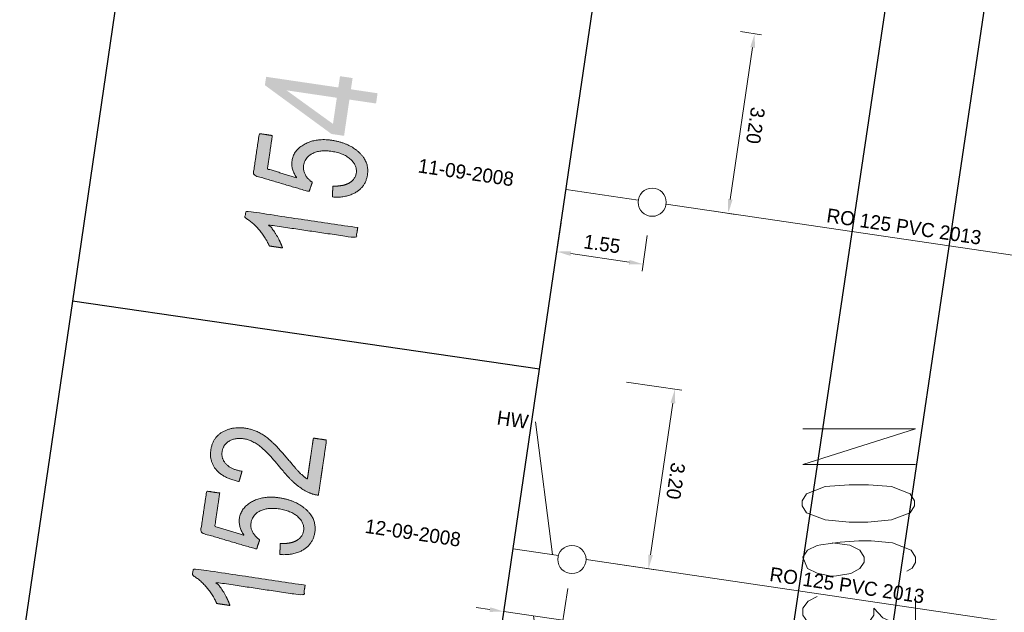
# Model space of a CAD drawing. Header units: metres. Extents: x 134035 to 140154, y 395174 to 396296.
# Tile 22 of 30: x 140085 to 140102, y 396130 to 396140. Entities that reach past the tile are written whole.
import ezdxf
from ezdxf.enums import TextEntityAlignment as Align

# ---------------------------------------------------------------- set-up
doc = ezdxf.new("R2010")
doc.units = ezdxf.units.M
doc.header["$MEASUREMENT"] = 0
doc.layers.get('Defpoints').update_dxf_attribs({"color": 124, "lineweight": 0})
for name, color, linetype, lineweight in [('Br-aansl-hulpst gem ontstoppingsstuk', 3, 'Continuous', 0), ('Br-aansl-leiding gem', 3, 'Continuous', 0), ('Br-text-aansl leiding gem', 3, 'Continuous', 0), ('Br-text-aansl maatvoering', 7, 'Continuous', 0), ('Br-text-commentaarteksten', 7, 'Continuous', 0)]:
    doc.layers.add(name, color=color, linetype=linetype, lineweight=lineweight)
doc.styles.add('2.5mm_0', font='arial.ttf')
doc.styles.add('Style-ENGINEERING', font='ENGINEERING.shx')
doc.styles.add('Working 1.25mm', font='WORKING.shx', dxfattribs={"height": 0.00125})
doc.dimstyles.new('til-standaard pijl civiel', dxfattribs={"dimtxt": 0.00125, "dimasz": 0.00125, "dimexe": 0.000625, "dimexo": 0.000625, "dimgap": 0.000625, "dimtad": 1, "dimzin": 3, "dimdsep": 46, "dimtxsty": 'Working 1.25mm', "dimcen": 0, "dimclrd": 256, "dimazin": 0, "dimtfac": 1, "dimtdec": 0, "dimtmove": 1, "dimatfit": 1, "dimfxl": 1, "dimfrac": 2, "dimtolj": 1, "dimtzin": 3, "dimlwd": 0, "dimarcsym": 0})

# ---------------------------------------------------------------- blocks, each defined once
blk = doc.blocks.new('Br0-OS gem_1')
at = {"layer": 'Br-aansl-hulpst gem ontstoppingsstuk', "color": 3, "linetype": 'Continuous', "lineweight": 0}
blk.add_circle((0, 0), 0.25, dxfattribs=at)
blk = doc.blocks.new('*U186')
at = {"color": 252, "linetype": 'Continuous', "lineweight": 13}
blk.add_line((140100.728, 396129.806), (140100.728, 396129.263), dxfattribs=at)
at = {"color": 252, "linetype": 'Continuous', "lineweight": 13, "flags": 128}
blk.add_lwpolyline([(140100.728, 396129.263), (140100.492, 396129.302), (140100.318, 396129.349), (140100.145, 396129.428), (140099.988, 396129.601), (140099.988, 396129.475), (140099.893, 396129.341), (140099.72, 396129.263), (140099.484, 396129.223), (140099.216, 396129.223), (140098.98, 396129.263), (140098.807, 396129.357), (140098.728, 396129.475), (140098.728, 396129.601), (140098.822, 396129.727), (140098.98, 396129.806)], dxfattribs=at)
blk = doc.blocks.new('*D385')
at = {"layer": 'Br-text-aansl maatvoering', "color": 7, "linetype": 'Continuous', "lineweight": 0, "transparency": 16777216}
for p, q in [((140093.501, 396130.105), (140093.4, 396129.416)), ((140094.551, 396129.951), (140094.449, 396129.261))]:
    blk.add_line(p, q, dxfattribs=at)
at = {"layer": 'Br-text-aansl maatvoering', "linetype": 'Continuous', "lineweight": 0, "transparency": 16777216}
for p, q in [((140093.17, 396129.576), (140092.923, 396129.612)), ((140094.467, 396129.385), (140093.418, 396129.539)), ((140094.467, 396129.385), (140093.418, 396129.539)), ((140093.943, 396129.462), (140094.047, 396128.749)), ((140094.715, 396129.348), (140094.962, 396129.312)), ((140094.047, 396128.749), (140095.174, 396128.583))]:
    blk.add_line(p, q, dxfattribs=at)
at = {"layer": 'Br-text-aansl maatvoering', "linetype": 'Continuous', "transparency": 16777216}
for points in [[(140093.176, 396129.617), (140093.164, 396129.534), (140093.418, 396129.539)], [(140094.721, 396129.39), (140094.709, 396129.307), (140094.467, 396129.385)]]:
    blk.add_solid(points, dxfattribs=at)
at = {"layer": 'Defpoints', "color": 0, "linetype": 'Continuous', "transparency": 16777216}
for p in [(140093.537, 396130.353), (140094.587, 396130.198), (140093.418, 396129.539)]:
    blk.add_point(p, dxfattribs=at)
at = {"layer": 'Br-text-aansl maatvoering', "color": 7, "linetype": 'Continuous', "lineweight": 0, "transparency": 16777216, "insert": (140094.647, 396128.914), "char_height": 0.25, "attachment_point": 5, "rotation": 351.6271, "style": '2.5mm_0'}
blk.add_mtext('\\A1;\\FENGINEERING;1.05', dxfattribs=at)
blk = doc.blocks.new('*D386')
at = {"layer": 'Br-text-aansl maatvoering', "color": 7, "linetype": 'Continuous', "lineweight": 0, "transparency": 16777216}
for p, q in [((140095.593, 396133.616), (140096.578, 396133.471)), ((140095.124, 396130.426), (140096.109, 396130.281))]:
    blk.add_line(p, q, dxfattribs=at)
at = {"layer": 'Br-text-aansl maatvoering', "linetype": 'Continuous', "lineweight": 0, "transparency": 16777216}
blk.add_line((140096.418, 396133.242), (140096.022, 396130.547), dxfattribs=at)
at = {"layer": 'Br-text-aansl maatvoering', "linetype": 'Continuous', "transparency": 16777216}
for points in [[(140096.46, 396133.236), (140096.377, 396133.248), (140096.455, 396133.49)], [(140096.063, 396130.541), (140095.98, 396130.553), (140095.985, 396130.3)]]:
    blk.add_solid(points, dxfattribs=at)
at = {"layer": 'Defpoints', "color": 0, "linetype": 'Continuous', "transparency": 16777216}
for p in [(140095.346, 396133.653), (140094.876, 396130.463), (140095.985, 396130.3)]:
    blk.add_point(p, dxfattribs=at)
at = {"layer": 'Br-text-aansl maatvoering', "color": 7, "linetype": 'Continuous', "lineweight": 0, "transparency": 16777216, "insert": (140096.468, 396131.858), "char_height": 0.25, "attachment_point": 5, "rotation": 261.6274, "style": '2.5mm_0'}
blk.add_mtext('\\A1;\\FENGINEERING;3.20', dxfattribs=at)
blk = doc.blocks.new('*D387')
at = {"layer": 'Br-text-aansl maatvoering', "color": 7, "linetype": 'Continuous', "lineweight": 0, "transparency": 16777216}
for p, q in [((140094.435, 396136.443), (140094.341, 396135.809)), ((140095.964, 396136.218), (140095.871, 396135.584))]:
    blk.add_line(p, q, dxfattribs=at)
at = {"layer": 'Br-text-aansl maatvoering', "linetype": 'Continuous', "lineweight": 0, "transparency": 16777216}
blk.add_line((140094.607, 396135.896), (140095.642, 396135.744), dxfattribs=at)
at = {"layer": 'Br-text-aansl maatvoering', "linetype": 'Continuous', "transparency": 16777216}
for points in [[(140094.613, 396135.937), (140094.601, 396135.855), (140094.359, 396135.932)], [(140095.648, 396135.785), (140095.636, 396135.702), (140095.889, 396135.707)]]:
    blk.add_solid(points, dxfattribs=at)
at = {"layer": 'Defpoints', "color": 0, "linetype": 'Continuous', "transparency": 16777216}
for p in [(140094.471, 396136.69), (140096.001, 396136.465), (140095.889, 396135.707)]:
    blk.add_point(p, dxfattribs=at)
at = {"layer": 'Br-text-aansl maatvoering', "color": 7, "linetype": 'Continuous', "lineweight": 0, "transparency": 16777216, "insert": (140095.161, 396136.067), "char_height": 0.25, "attachment_point": 5, "rotation": 351.6271, "style": '2.5mm_0'}
blk.add_mtext('\\A1;\\FENGINEERING;1.55', dxfattribs=at)
blk = doc.blocks.new('*D388')
at = {"layer": 'Br-text-aansl maatvoering', "color": 7, "linetype": 'Continuous', "lineweight": 0, "transparency": 16777216}
for p, q in [((140097.62, 396139.839), (140097.995, 396139.783)), ((140097.15, 396136.649), (140097.525, 396136.593))]:
    blk.add_line(p, q, dxfattribs=at)
at = {"layer": 'Br-text-aansl maatvoering', "linetype": 'Continuous', "lineweight": 0, "transparency": 16777216}
blk.add_line((140097.438, 396136.859), (140097.835, 396139.554), dxfattribs=at)
at = {"layer": 'Br-text-aansl maatvoering', "linetype": 'Continuous', "transparency": 16777216}
for points in [[(140097.876, 396139.548), (140097.793, 396139.56), (140097.871, 396139.802)], [(140097.479, 396136.853), (140097.397, 396136.865), (140097.401, 396136.612)]]:
    blk.add_solid(points, dxfattribs=at)
at = {"layer": 'Defpoints', "color": 0, "linetype": 'Continuous', "transparency": 16777216}
for p in [(140097.372, 396139.875), (140097.871, 396139.802), (140096.903, 396136.685)]:
    blk.add_point(p, dxfattribs=at)
at = {"layer": 'Br-text-aansl maatvoering', "color": 7, "linetype": 'Continuous', "lineweight": 0, "transparency": 16777216, "insert": (140097.885, 396138.17), "char_height": 0.25, "attachment_point": 5, "rotation": 261.6274, "style": '2.5mm_0'}
blk.add_mtext('\\A1;\\FENGINEERING;3.20', dxfattribs=at)

msp = doc.modelspace()

# ---------------------------------------------------------------- hatches: boundary and pattern name
at = {"linetype": 'Continuous', "lineweight": 0}
h = msp.add_hatch(color=252, dxfattribs=at)
h.paths.add_polyline_path([(140090.58, 396137.987), (140090.356, 396138.02), (140089.174, 396138.886), (140089.196, 396139.035), (140090.478, 396138.846), (140090.508, 396139.046), (140090.731, 396139.013), (140090.702, 396138.813), (140091.175, 396138.743), (140091.148, 396138.561), (140090.675, 396138.631)])
h.paths.add_polyline_path([(140090.383, 396138.199), (140089.558, 396138.795), (140090.451, 396138.663)], flags=16)
at = {"linetype": 'Continuous', "lineweight": 0, "extrusion": (0, 0, -1)}
h = msp.add_hatch(color=252, dxfattribs=at)
edge = h.paths.add_edge_path()
edge.add_line((-140090.373, 396136.901), (-140090.38, 396137.095))
edge.add_spline(control_points=[(-140090.38, 396137.095), (-140090.57, 396137.089), (-140090.675, 396137.152), (-140090.78, 396137.216), (-140090.796, 396137.326), (-140090.816, 396137.458), (-140090.697, 396137.568), (-140090.578, 396137.679), (-140090.358, 396137.711), (-140090.15, 396137.742), (-140090.017, 396137.672), (-140089.883, 396137.603), (-140089.862, 396137.461), (-140089.849, 396137.372), (-140089.893, 396137.293), (-140089.936, 396137.215), (-140090.016, 396137.162)], knot_values=[0, 0, 0, 0.125, 0.125, 0.25, 0.25, 0.375, 0.375, 0.5, 0.5, 0.625, 0.625, 0.75, 0.75, 0.875, 0.875, 1, 1, 1], degree=2, periodic=0)
edge.add_line((-140090.016, 396137.162), (-140089.96, 396136.996))
edge.add_line((-140089.96, 396136.996), (-140088.965, 396137.289))
edge.add_line((-140088.965, 396137.289), (-140089.074, 396138.027))
edge.add_line((-140089.074, 396138.027), (-140089.306, 396137.992))
edge.add_line((-140089.306, 396137.992), (-140089.219, 396137.401))
edge.add_line((-140089.219, 396137.401), (-140089.738, 396137.242))
edge.add_spline(control_points=[(-140089.738, 396137.242), (-140089.634, 396137.394), (-140089.655, 396137.541), (-140089.684, 396137.735), (-140089.884, 396137.842), (-140090.083, 396137.949), (-140090.365, 396137.908), (-140090.634, 396137.868), (-140090.813, 396137.722), (-140091.032, 396137.543), (-140090.995, 396137.296), (-140090.966, 396137.094), (-140090.795, 396136.988), (-140090.625, 396136.882), (-140090.373, 396136.901)], knot_values=[0, 0, 0, 0.142857, 0.142857, 0.285714, 0.285714, 0.428571, 0.428571, 0.571429, 0.571429, 0.714286, 0.714286, 0.857143, 0.857143, 1, 1, 1], degree=2, periodic=0)
h = msp.add_hatch(color=252, dxfattribs=at)
edge = h.paths.add_edge_path()
edge.add_line((-140090.823, 396136.357), (-140090.796, 396136.175))
edge.add_line((-140090.796, 396136.175), (-140089.248, 396136.404))
edge.add_spline(control_points=[(-140089.248, 396136.404), (-140089.322, 396136.326), (-140089.39, 396136.207), (-140089.458, 396136.087), (-140089.487, 396135.996)], knot_values=[0, 0, 0, 0.5, 0.5, 1, 1, 1], degree=2, periodic=0)
edge.add_line((-140089.487, 396135.996), (-140089.253, 396136.031))
edge.add_spline(control_points=[(-140089.253, 396136.031), (-140089.179, 396136.198), (-140089.06, 396136.332), (-140088.941, 396136.467), (-140088.819, 396136.533)], knot_values=[0, 0, 0, 0.5, 0.5, 1, 1, 1], degree=2, periodic=0)
edge.add_line((-140088.819, 396136.533), (-140088.837, 396136.651))
edge.add_line((-140088.837, 396136.651), (-140090.823, 396136.357))
h = msp.add_hatch(color=252, dxfattribs=at)
edge = h.paths.add_edge_path()
edge.add_line((-140090.035, 396132.62), (-140090.269, 396132.586))
edge.add_line((-140090.269, 396132.586), (-140090.124, 396131.605))
edge.add_spline(control_points=[(-140090.124, 396131.605), (-140090.036, 396131.616), (-140089.959, 396131.651), (-140089.831, 396131.709), (-140089.713, 396131.81), (-140089.596, 396131.912), (-140089.449, 396132.093), (-140089.22, 396132.373), (-140089.078, 396132.481), (-140088.936, 396132.589), (-140088.798, 396132.609), (-140088.654, 396132.63), (-140088.543, 396132.568), (-140088.433, 396132.505), (-140088.414, 396132.381), (-140088.395, 396132.249), (-140088.489, 396132.155), (-140088.582, 396132.06), (-140088.768, 396132.032)], knot_values=[0, 0, 0, 0.111111, 0.111111, 0.222222, 0.222222, 0.333333, 0.333333, 0.444444, 0.444444, 0.555556, 0.555556, 0.666667, 0.666667, 0.777778, 0.777778, 0.888889, 0.888889, 1, 1, 1], degree=2, periodic=0)
edge.add_line((-140088.768, 396132.032), (-140088.715, 396131.848))
edge.add_spline(control_points=[(-140088.715, 396131.848), (-140088.439, 396131.908), (-140088.311, 396132.056), (-140088.183, 396132.203), (-140088.215, 396132.414), (-140088.246, 396132.628), (-140088.422, 396132.729), (-140088.598, 396132.83), (-140088.832, 396132.796), (-140088.95, 396132.778), (-140089.06, 396132.725), (-140089.169, 396132.672), (-140089.283, 396132.568), (-140089.398, 396132.465), (-140089.59, 396132.237), (-140089.749, 396132.046), (-140089.808, 396131.989), (-140089.866, 396131.933), (-140089.928, 396131.893)], knot_values=[0, 0, 0, 0.111111, 0.111111, 0.222222, 0.222222, 0.333333, 0.333333, 0.444444, 0.444444, 0.555556, 0.555556, 0.666667, 0.666667, 0.777778, 0.777778, 0.888889, 0.888889, 1, 1, 1], degree=2, periodic=0)
edge.add_line((-140089.928, 396131.893), (-140090.035, 396132.62))
h = msp.add_hatch(color=252, dxfattribs=at)
edge = h.paths.add_edge_path()
edge.add_line((-140089.439, 396130.553), (-140089.446, 396130.747))
edge.add_spline(control_points=[(-140089.446, 396130.747), (-140089.636, 396130.741), (-140089.741, 396130.804), (-140089.846, 396130.868), (-140089.862, 396130.978), (-140089.882, 396131.11), (-140089.763, 396131.22), (-140089.644, 396131.331), (-140089.424, 396131.363), (-140089.216, 396131.394), (-140089.083, 396131.324), (-140088.949, 396131.255), (-140088.928, 396131.113), (-140088.915, 396131.024), (-140088.959, 396130.945), (-140089.002, 396130.867), (-140089.082, 396130.814)], knot_values=[0, 0, 0, 0.125, 0.125, 0.25, 0.25, 0.375, 0.375, 0.5, 0.5, 0.625, 0.625, 0.75, 0.75, 0.875, 0.875, 1, 1, 1], degree=2, periodic=0)
edge.add_line((-140089.082, 396130.814), (-140089.026, 396130.648))
edge.add_line((-140089.026, 396130.648), (-140088.031, 396130.941))
edge.add_line((-140088.031, 396130.941), (-140088.14, 396131.679))
edge.add_line((-140088.14, 396131.679), (-140088.372, 396131.644))
edge.add_line((-140088.372, 396131.644), (-140088.285, 396131.053))
edge.add_line((-140088.285, 396131.053), (-140088.804, 396130.894))
edge.add_spline(control_points=[(-140088.804, 396130.894), (-140088.7, 396131.046), (-140088.721, 396131.193), (-140088.75, 396131.387), (-140088.95, 396131.494), (-140089.149, 396131.601), (-140089.431, 396131.56), (-140089.7, 396131.52), (-140089.879, 396131.374), (-140090.098, 396131.195), (-140090.061, 396130.948), (-140090.032, 396130.746), (-140089.861, 396130.64), (-140089.691, 396130.534), (-140089.439, 396130.553)], knot_values=[0, 0, 0, 0.142857, 0.142857, 0.285714, 0.285714, 0.428571, 0.428571, 0.571429, 0.571429, 0.714286, 0.714286, 0.857143, 0.857143, 1, 1, 1], degree=2, periodic=0)
h = msp.add_hatch(color=252, dxfattribs=at)
edge = h.paths.add_edge_path()
edge.add_line((-140089.889, 396130.009), (-140089.862, 396129.827))
edge.add_line((-140089.862, 396129.827), (-140088.314, 396130.056))
edge.add_spline(control_points=[(-140088.314, 396130.056), (-140088.388, 396129.978), (-140088.456, 396129.859), (-140088.524, 396129.739), (-140088.553, 396129.648)], knot_values=[0, 0, 0, 0.5, 0.5, 1, 1, 1], degree=2, periodic=0)
edge.add_line((-140088.553, 396129.648), (-140088.319, 396129.683))
edge.add_spline(control_points=[(-140088.319, 396129.683), (-140088.245, 396129.85), (-140088.126, 396129.984), (-140088.007, 396130.119), (-140087.885, 396130.185)], knot_values=[0, 0, 0, 0.5, 0.5, 1, 1, 1], degree=2, periodic=0)
edge.add_line((-140087.885, 396130.185), (-140087.903, 396130.303))
edge.add_line((-140087.903, 396130.303), (-140089.889, 396130.009))

# ---------------------------------------------------------------- linework, layer by layer
at = {"color": 252}
for p, q in [((140099.092, 396120.973), (140102.569, 396144.417)), ((140097.494, 396122.15), (140100.751, 396143.988)), ((140086.69, 396141.435), (140085.755, 396135.054)), ((140094.052, 396133.843), (140094.991, 396140.223)), ((140085.755, 396135.054), (140084.82, 396128.673)), ((140094.052, 396133.843), (140085.755, 396135.054)), ((140093.113, 396127.463), (140094.052, 396133.843))]:
    msp.add_line(p, q, dxfattribs=at)
at = {"color": 252, "linetype": 'Continuous', "lineweight": 13, "flags": 128}
for points in [[(140098.728, 396132.782), (140100.728, 396132.782), (140098.728, 396132.152), (140100.728, 396132.152)], [(140100.303, 396131.759), (140100.633, 396131.633), (140100.712, 396131.507), (140100.712, 396131.42), (140100.633, 396131.294), (140100.303, 396131.168), (140099.878, 396131.129), (140099.547, 396131.129), (140099.122, 396131.168), (140098.791, 396131.294), (140098.712, 396131.42), (140098.712, 396131.507), (140098.791, 396131.633), (140099.122, 396131.759), (140099.547, 396131.79), (140099.893, 396131.79), (140100.303, 396131.759)], [(140100.57, 396130.255), (140100.665, 396130.31), (140100.728, 396130.412), (140100.728, 396130.507), (140100.649, 396130.633), (140100.318, 396130.759), (140099.941, 396130.798), (140099.72, 396130.798), (140099.389, 396130.774), (140099.043, 396130.727), (140098.98, 396130.711), (140098.807, 396130.633), (140098.728, 396130.507), (140098.807, 396130.302), (140098.98, 396130.223), (140099.232, 396130.168), (140099.326, 396130.176), (140099.578, 396130.215), (140099.736, 396130.302), (140099.815, 396130.42), (140099.815, 396130.507), (140099.736, 396130.633), (140099.563, 396130.719), (140099.248, 396130.759)]]:
    msp.add_lwpolyline(points, dxfattribs=at)
at = {"color": 252, "linetype": 'Continuous', "lineweight": 0}
for points, knots in [([(140090.373, 396136.901), (140090.377, 396136.998), (140090.38, 396137.095), (140090.57, 396137.089), (140090.675, 396137.152), (140090.78, 396137.216), (140090.796, 396137.326), (140090.816, 396137.458), (140090.697, 396137.568), (140090.578, 396137.679), (140090.358, 396137.711), (140090.15, 396137.742), (140090.017, 396137.672), (140089.883, 396137.603), (140089.862, 396137.461), (140089.849, 396137.372), (140089.893, 396137.293), (140089.936, 396137.215), (140090.016, 396137.162), (140089.988, 396137.079), (140089.96, 396136.996), (140089.463, 396137.142), (140088.965, 396137.289), (140089.019, 396137.658), (140089.074, 396138.027), (140089.19, 396138.01), (140089.306, 396137.992), (140089.262, 396137.696), (140089.219, 396137.401), (140089.478, 396137.321), (140089.738, 396137.242), (140089.634, 396137.394), (140089.655, 396137.541), (140089.684, 396137.735), (140089.884, 396137.842), (140090.083, 396137.949), (140090.365, 396137.908), (140090.634, 396137.868), (140090.813, 396137.722), (140091.032, 396137.543), (140090.995, 396137.296), (140090.966, 396137.094), (140090.795, 396136.988), (140090.625, 396136.882), (140090.373, 396136.901)], [0, 0, 0, 0.25, 0.25, 0.28125, 0.28125, 0.3125, 0.3125, 0.34375, 0.34375, 0.375, 0.375, 0.40625, 0.40625, 0.4375, 0.4375, 0.46875, 0.46875, 0.5, 0.5, 0.541667, 0.541667, 0.583333, 0.583333, 0.625, 0.625, 0.666667, 0.666667, 0.708333, 0.708333, 0.75, 0.75, 0.785714, 0.785714, 0.821429, 0.821429, 0.857143, 0.857143, 0.892857, 0.892857, 0.928571, 0.928571, 0.964286, 0.964286, 1, 1, 1]), ([(140090.823, 396136.357), (140090.809, 396136.266), (140090.796, 396136.175), (140090.022, 396136.29), (140089.248, 396136.404), (140089.322, 396136.326), (140089.39, 396136.207), (140089.458, 396136.087), (140089.487, 396135.996), (140089.37, 396136.014), (140089.253, 396136.031), (140089.179, 396136.198), (140089.06, 396136.332), (140088.941, 396136.467), (140088.819, 396136.533), (140088.828, 396136.592), (140088.837, 396136.651), (140089.83, 396136.504), (140090.823, 396136.357)], [0, 0, 0, 0.1, 0.1, 0.2, 0.2, 0.3, 0.3, 0.4, 0.4, 0.6, 0.6, 0.7, 0.7, 0.8, 0.8, 0.9, 0.9, 1, 1, 1]), ([(140090.035, 396132.62), (140090.152, 396132.603), (140090.269, 396132.586), (140090.197, 396132.096), (140090.124, 396131.605), (140090.036, 396131.616), (140089.959, 396131.651), (140089.831, 396131.709), (140089.713, 396131.81), (140089.596, 396131.912), (140089.449, 396132.093), (140089.22, 396132.373), (140089.078, 396132.481), (140088.936, 396132.589), (140088.798, 396132.609), (140088.654, 396132.63), (140088.543, 396132.568), (140088.433, 396132.505), (140088.414, 396132.381), (140088.395, 396132.249), (140088.489, 396132.155), (140088.582, 396132.06), (140088.768, 396132.032), (140088.742, 396131.94), (140088.715, 396131.848), (140088.439, 396131.908), (140088.311, 396132.056), (140088.183, 396132.203), (140088.215, 396132.414), (140088.246, 396132.628), (140088.422, 396132.729), (140088.598, 396132.83), (140088.832, 396132.796), (140088.95, 396132.778), (140089.06, 396132.725), (140089.169, 396132.672), (140089.283, 396132.568), (140089.398, 396132.465), (140089.59, 396132.237), (140089.749, 396132.046), (140089.808, 396131.989), (140089.866, 396131.933), (140089.928, 396131.893), (140089.982, 396132.257), (140090.035, 396132.62)], [0, 0, 0, 0.1, 0.1, 0.2, 0.2, 0.222222, 0.222222, 0.244444, 0.244444, 0.266667, 0.266667, 0.288889, 0.288889, 0.311111, 0.311111, 0.333333, 0.333333, 0.355556, 0.355556, 0.377778, 0.377778, 0.4, 0.4, 0.6, 0.6, 0.622222, 0.622222, 0.644444, 0.644444, 0.666667, 0.666667, 0.688889, 0.688889, 0.711111, 0.711111, 0.733333, 0.733333, 0.755556, 0.755556, 0.777778, 0.777778, 0.8, 0.8, 1, 1, 1]), ([(140089.439, 396130.553), (140089.443, 396130.65), (140089.446, 396130.747), (140089.636, 396130.741), (140089.741, 396130.804), (140089.846, 396130.868), (140089.862, 396130.978), (140089.882, 396131.11), (140089.763, 396131.22), (140089.644, 396131.331), (140089.424, 396131.363), (140089.216, 396131.394), (140089.083, 396131.324), (140088.949, 396131.255), (140088.928, 396131.113), (140088.915, 396131.024), (140088.959, 396130.945), (140089.002, 396130.867), (140089.082, 396130.814), (140089.054, 396130.731), (140089.026, 396130.648), (140088.529, 396130.794), (140088.031, 396130.941), (140088.085, 396131.31), (140088.14, 396131.679), (140088.256, 396131.662), (140088.372, 396131.644), (140088.328, 396131.348), (140088.285, 396131.053), (140088.544, 396130.973), (140088.804, 396130.894), (140088.7, 396131.046), (140088.721, 396131.193), (140088.75, 396131.387), (140088.95, 396131.494), (140089.149, 396131.601), (140089.431, 396131.56), (140089.7, 396131.52), (140089.879, 396131.374), (140090.098, 396131.195), (140090.061, 396130.948), (140090.032, 396130.746), (140089.861, 396130.64), (140089.691, 396130.534), (140089.439, 396130.553)], [0, 0, 0, 0.25, 0.25, 0.28125, 0.28125, 0.3125, 0.3125, 0.34375, 0.34375, 0.375, 0.375, 0.40625, 0.40625, 0.4375, 0.4375, 0.46875, 0.46875, 0.5, 0.5, 0.541667, 0.541667, 0.583333, 0.583333, 0.625, 0.625, 0.666667, 0.666667, 0.708333, 0.708333, 0.75, 0.75, 0.785714, 0.785714, 0.821429, 0.821429, 0.857143, 0.857143, 0.892857, 0.892857, 0.928571, 0.928571, 0.964286, 0.964286, 1, 1, 1]), ([(140089.889, 396130.009), (140089.875, 396129.918), (140089.862, 396129.827), (140089.088, 396129.942), (140088.314, 396130.056), (140088.388, 396129.978), (140088.456, 396129.859), (140088.524, 396129.739), (140088.553, 396129.648), (140088.436, 396129.666), (140088.319, 396129.683), (140088.245, 396129.85), (140088.126, 396129.984), (140088.007, 396130.119), (140087.885, 396130.185), (140087.894, 396130.244), (140087.903, 396130.303), (140088.896, 396130.156), (140089.889, 396130.009)], [0, 0, 0, 0.1, 0.1, 0.2, 0.2, 0.3, 0.3, 0.4, 0.4, 0.6, 0.6, 0.7, 0.7, 0.8, 0.8, 0.9, 0.9, 1, 1, 1])]:
    msp.add_open_spline(points, degree=2, knots=knots, dxfattribs=at)
at = {"layer": 'Br-aansl-leiding gem', "color": 3, "lineweight": 0}
for p, q in [((140094.521, 396137.033), (140095.804, 396136.845)), ((140096.299, 396136.772), (140106.449, 396135.278)), ((140094.282, 396130.552), (140093.98, 396132.908)), ((140093.582, 396130.653), (140094.386, 396130.535)), ((140094.876, 396130.463), (140105.68, 396128.873))]:
    msp.add_line(p, q, dxfattribs=at)

# ---------------------------------------------------------------- block references
at = {"color": 252, "linetype": 'Continuous', "lineweight": 13}
msp.add_blockref('*U186', (0, 0), dxfattribs=at)
at = {"layer": 'Br-aansl-hulpst gem ontstoppingsstuk', "color": 3, "linetype": 'Continuous', "lineweight": 0}
for p in [(140096.051, 396136.808), (140094.626, 396130.465)]:
    msp.add_blockref('Br0-OS gem_1', p, dxfattribs=at)

# ---------------------------------------------------------------- texts
at = {"layer": 'Br-text-aansl leiding gem', "style": 'Style-ENGINEERING'}
for p in [(140100.505, 396136.254), (140099.493, 396129.884)]:
    msp.add_text('RO 125 PVC 2013', height=0.25, rotation=351.6271, dxfattribs=at).set_placement(p, align=Align.CENTER)
at = {"layer": 'Br-text-commentaarteksten', "style": 'Style-ENGINEERING'}
for s, p in [('11-09-2008', (140091.917, 396137.586)), ('HW', (140093.317, 396133.112)), ('12-09-2008', (140090.975, 396131.187))]:
    msp.add_text(s, height=0.25, rotation=351.63, dxfattribs=at).set_placement(p, align=Align.TOP_LEFT)

# ---------------------------------------------------------------- dimensions: what is measured, and where the dimension line sits
at = {"layer": 'Br-text-aansl maatvoering', "linetype": 'Continuous', "lineweight": 0}
for base, p1, p2, angle, text, picture, middle in [((140097.871, 396139.802), (140096.903, 396136.685), (140097.372, 396139.875), 81.6274, '\\FENGINEERING;3.20', '*D388', (140097.885, 396138.17)), ((140095.889, 396135.707), (140094.471, 396136.69), (140096.001, 396136.465), 351.6271, '\\FENGINEERING;<>', '*D387', (140095.161, 396136.067)), ((140095.985, 396130.3), (140095.346, 396133.653), (140094.876, 396130.463), 261.6274, '\\FENGINEERING;3.20', '*D386', (140096.468, 396131.858)), ((140093.418, 396129.539), (140094.587, 396130.198), (140093.537, 396130.353), 171.6271, '\\FENGINEERING;1.05', '*D385', (140094.207, 396128.979))]:
    dim = msp.add_linear_dim(base=base, p1=p1, p2=p2, angle=angle, text=text, dimstyle='til-standaard pijl civiel', override={"dimtxt": 0.25, "dimasz": 0.25, "dimexe": 0.125, "dimexo": 0.25, "dimgap": 0.125, "dimtxsty": '2.5mm_0', "dimclre": 7, "dimclrt": 7, "dimtdec": 2, "dimlwe": 0}, dxfattribs=at)
    dim.commit()
    dim.dimension.update_dxf_attribs({"geometry": picture, "text_midpoint": middle})

doc.saveas('drawing.dxf')
